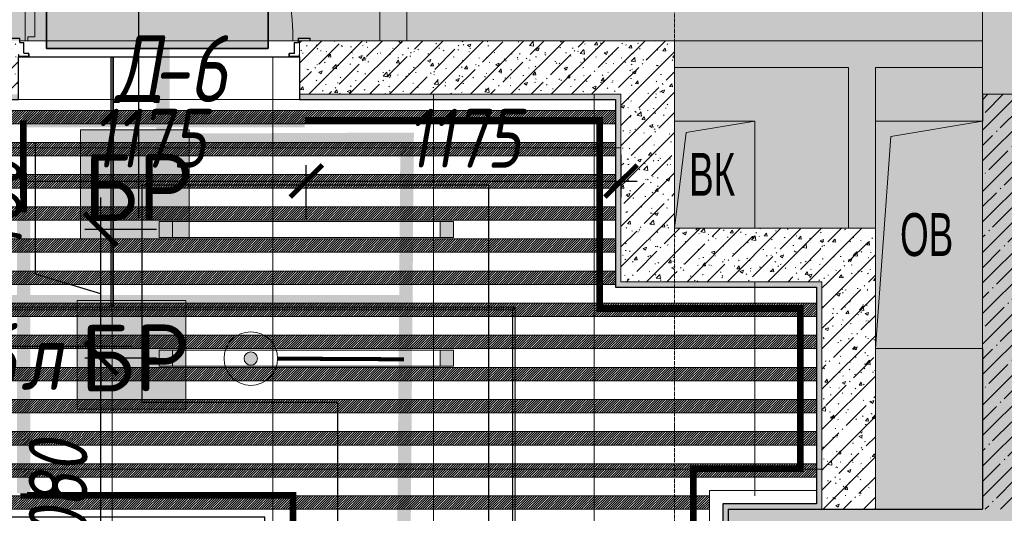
# Model space of a CAD drawing. Header units: millimetres. Extents: x -559767 to 178656, y -69521 to 138453.
# Tile 218 of 256: x -186548 to -182872, y 113206 to 115050. Entities that reach past the tile are written whole.
import ezdxf

# ---------------------------------------------------------------- set-up
doc = ezdxf.new("R2010")
doc.units = ezdxf.units.MM
for name, pattern in [('( Hidden )', [0.375, 0.25, -0.125]), ('-D1-02х01', [3, 2, -1]), ('-D1-03x03', [6, 3, -3]), ('-D1d1-15x02', [19, 15, -2, 0, -2]), ('DASHDOT', [25.4, 12.7, -6.35, 0, -6.35]), ('DOT', [6.35, 0, -6.35])]:
    doc.linetypes.add(name, pattern=pattern)
doc.layers.get('Defpoints').update_dxf_attribs({"color": 31})
for name, color, linetype, lineweight in [('_0', 7, 'Continuous', 13), ('A-DETL-GENF', 7, 'Continuous', 5), ('A-DOOR', 7, 'Continuous', 5), ('A-DOOR-IDEN', 7, 'Continuous', 9), ('A-FLOR', 7, 'Continuous', 5), ('A-GENM-HDLN', 7, '-D1-03x03', 5), ('A-WALL', 7, 'Continuous', 5), ('A-WALL-FNSH', 8, 'Continuous', 5), ('dim_light', 12, 'Continuous', 9), ('dim_razv', 93, 'DASHDOT', 9), ('I-WALL', 7, 'Continuous', 5), ('light_pot', 52, 'Continuous', 15), ('M-EQPM', 7, 'Continuous', 5), ('M-EQPM-IDEN', 7, 'Continuous', 5), ('pot', 183, 'Continuous', 15), ('pot sh', 183, 'Continuous', 15), ('S-COLS', 7, 'Continuous', 5), ('S-GRID', 7, 'Continuous', 5)]:
    doc.layers.add(name, color=color, linetype=linetype, lineweight=lineweight)
doc.layers.add('PDF10_0', color=30, linetype='Continuous', true_color=0xff7f00)
doc.layers.add('PDF10_Оборудование', color=7, linetype='Continuous', true_color=0xffffff)
doc.layers.add('PDF10_ПС', color=1, linetype='Continuous')
doc.layers.add('PDF_Text', color=7, linetype='Continuous')
doc.layers.add('pol', color=7, linetype='Continuous', lineweight=15, true_color=0x738991)
doc.layers.add('Сводный план', color=1, linetype='Continuous', lineweight=0, true_color=0xff0000)
doc.styles.add('Arial Narrow_1', font='txt', dxfattribs={"width": 0.75, "height": 200})
doc.styles.add('fl_iso paper', font='isocpeur.ttf', dxfattribs={"width": 0.8, "oblique": 10})
doc.styles.add('PDF ISOCPEUR', font='isocpeur.ttf')
doc.dimstyles.new('In tre 1_75', dxfattribs={"dimtxt": 220, "dimasz": 120, "dimexe": 60, "dimexo": 10, "dimgap": 50, "dimtad": 1, "dimdec": 0, "dimrnd": 5, "dimzin": 0, "dimdsep": 46, "dimtxsty": 'fl_iso paper', "dimblk": 'ARCHTICK', "dimcen": 0, "dimdle": 60, "dimadec": 0, "dimazin": 0, "dimtfac": 1, "dimtdec": 0, "dimtofl": 0, "dimtmove": 1, "dimatfit": 1, "dimfxl": 1, "dimtfill": 1, "dimtolj": 1, "dimtzin": 0, "dimarcsym": 1})
pattern_1 = [(225, (-281866.09, 84055.757), (4.49012806, -4.49012806), [])]
pattern_2 = [(225, (-283516.09, 84055.757), (4.49012806, -4.49012806), [])]
pattern_3 = [(225, (-283516.09, 84415.757), (4.49012806, -4.49012806), [])]
pattern_4 = [(45, (-192252.935, 92220.76), (-57.02463, 57.02463), []), (45, (-192195.91, 92220.76), (-57.02463, 57.02463), [100.806, -20.161, 3.353, -16.808])]
pattern_5 = [(45, (-192252.93, 92220.76), (-75.43415, 75.43415), [106.68, -17.78, 3.556, -17.78]), (45, (-192252.93, 92296.14), (-75.43415, 75.43415), []), (50, (-192252.93, 92220.76), (127.5292, -11.15758), [13.335, -146.685]), (355, (-192252.93, 92220.76), (-24.66966, 133.74), [10.668, -117.348]), (100.451, (-192242.31, 92219.83), (102.85973, 122.5818), [11.333, -124.663]), (46.184, (-192252.93, 92256.32), (189.75516, -29.4304), [20.002, -220.027]), (96.636, (-192237.12, 92253.86), (166.1822, 173.1996), [17, -186.995]), (351.184, (-192252.93, 92256.32), (166.1839, 173.1976), [16.002, -176.022]), (21, (-192235.15, 92247.43), (106.13027, -71.58603), [13.335, -146.685]), (326, (-192235.15, 92247.43), (43.2619, 128.93175), [10.668, -117.348]), (71.451, (-192226.31, 92241.46), (149.392, 57.34505), [11.333, -124.663]), (37.5, (-192252.935, 92220.757), (2.16223, 59.18836), [3.353, -112.573, 3.353, -115.773, -117.792]), (37.5, (-192252.935, 92220.757), (2.16223, 59.18836), [-235.052, 3.353, -114.44]), (7.5, (-192252.935, 92220.757), (46.77386, 70.12615), [3.353, -64.567, 3.353, -109.906, -44.894]), (7.5, (-192252.935, 92220.757), (46.77386, 70.12615), [-181.178, 3.353, -41.542]), (327.5, (-192292.584, 92220.757), (94.91367, -4.01009), [3.353, -41.097, 3.353, -135.331, -184.023]), (327.5, (-192292.584, 92220.757), (94.91367, -4.01009), [-183.134, 3.353, -180.67]), (317.5, (-192310.36, 92220.76), (103.69057, 17.79882), [3.353, -54.432, 3.353, -88.748, -130.683]), (317.5, (-192310.36, 92220.76), (103.69057, 17.79882), [-149.885, 3.353, -127.33])]

# ---------------------------------------------------------------- blocks, each defined once
blk = doc.blocks.new('_ArchTick')
at = {"color": 0, "linetype": 'ByBlock', "lineweight": 9, "const_width": 0.15}
blk.add_lwpolyline([(-0.5, -0.5), (0.5, 0.5)], dxfattribs=at)
blk = doc.blocks.new('*D10347')
at = {"layer": 'Defpoints', "color": 0, "transparency": 16777216}
for p in [(-186244.6, 113785.5), (-186027.9, 113785.5), (-184752.9, 112706.2)]:
    blk.add_point(p, dxfattribs=at)
at = {"layer": 'dim_light', "color": 0, "lineweight": -2, "transparency": 16777216}
for p, q in [((-186244.6, 112646.2), (-186244.6, 113845.5)), ((-186037.9, 113785.5), (-186304.6, 113785.5)), ((-184762.9, 112706.2), (-186304.6, 112706.2))]:
    blk.add_line(p, q, dxfattribs=at)
at = {"layer": 'dim_light', "color": 0, "lineweight": -2, "transparency": 16777216, "xscale": 120, "yscale": 120, "zscale": 120}
for p, rotation in [((-186244.6, 113785.5), 90), ((-186244.6, 112706.2), 270)]:
    blk.add_blockref('_ArchTick', p, dxfattribs=dict(at, rotation=rotation))
at = {"layer": 'dim_light', "color": 0, "transparency": 16777216, "insert": (-186404.6, 113245.8), "char_height": 220, "attachment_point": 5, "rotation": 90, "style": 'fl_iso paper', "bg_fill": 3, "box_fill_scale": 1.1, "bg_fill_color": 256, "bg_fill_true_color": 13158600, "bg_fill_transparency": 0}
blk.add_mtext('\\A1;1080', dxfattribs=at)
blk = doc.blocks.new('*D10348')
at = {"layer": 'Defpoints', "color": 0, "transparency": 16777216}
for p in [(-186652.9, 114770.8), (-185477.9, 114446.7), (-185477.9, 114295.5)]:
    blk.add_point(p, dxfattribs=at)
at = {"layer": 'dim_light', "color": 0, "lineweight": -2, "transparency": 16777216}
for p, q in [((-186652.9, 114760.8), (-186652.9, 114386.7)), ((-185477.9, 114305.5), (-185477.9, 114506.7)), ((-186712.9, 114446.7), (-185417.9, 114446.7))]:
    blk.add_line(p, q, dxfattribs=at)
at = {"layer": 'dim_light', "color": 0, "lineweight": -2, "transparency": 16777216, "xscale": 120, "yscale": 120, "zscale": 120, "rotation": 180}
blk.add_blockref('_ArchTick', (-186652.9, 114446.7), dxfattribs=at)
at = {"layer": 'dim_light', "color": 0, "lineweight": -2, "transparency": 16777216, "xscale": 120, "yscale": 120, "zscale": 120}
blk.add_blockref('_ArchTick', (-185477.9, 114446.7), dxfattribs=at)
at = {"layer": 'dim_light', "color": 0, "transparency": 16777216, "insert": (-186065.4, 114606.7), "char_height": 220, "attachment_point": 5, "style": 'fl_iso paper', "bg_fill": 3, "box_fill_scale": 1.1, "bg_fill_color": 256, "bg_fill_true_color": 13158600, "bg_fill_transparency": 0}
blk.add_mtext('\\A1;1175', dxfattribs=at)
blk = doc.blocks.new('*D10349')
at = {"layer": 'Defpoints', "color": 0, "transparency": 16777216}
for p in [(-184302.9, 114554.4), (-184302.9, 114446.7), (-185477.9, 114295.5)]:
    blk.add_point(p, dxfattribs=at)
at = {"layer": 'dim_light', "color": 0, "lineweight": -2, "transparency": 16777216}
for p, q in [((-184302.9, 114544.4), (-184302.9, 114386.7)), ((-185477.9, 114305.5), (-185477.9, 114506.7)), ((-185537.9, 114446.7), (-184242.9, 114446.7))]:
    blk.add_line(p, q, dxfattribs=at)
at = {"layer": 'dim_light', "color": 0, "lineweight": -2, "transparency": 16777216, "xscale": 120, "yscale": 120, "zscale": 120, "rotation": 180}
blk.add_blockref('_ArchTick', (-185477.9, 114446.7), dxfattribs=at)
at = {"layer": 'dim_light', "color": 0, "lineweight": -2, "transparency": 16777216, "xscale": 120, "yscale": 120, "zscale": 120}
blk.add_blockref('_ArchTick', (-184302.9, 114446.7), dxfattribs=at)
at = {"layer": 'dim_light', "color": 0, "transparency": 16777216, "insert": (-184890.4, 114606.7), "char_height": 220, "attachment_point": 5, "style": 'fl_iso paper', "bg_fill": 3, "box_fill_scale": 1.1, "bg_fill_color": 256, "bg_fill_true_color": 13158600, "bg_fill_transparency": 0}
blk.add_mtext('\\A1;1175', dxfattribs=at)
blk = doc.blocks.new('*U3554')
at = {"layer": 'light_pot', "linetype": 'ByBlock', "lineweight": 0}
h = blk.add_hatch(color=252, dxfattribs=at)
h.dxf.hatch_style = 1
h.paths.add_polyline_path([(-500, 30), (-550, 30), (-550, -30), (-500, -30)])
h = blk.add_hatch(color=252, dxfattribs=at)
h.dxf.hatch_style = 1
h.paths.add_polyline_path([(500, 30), (550, 30), (550, -30), (500, -30)])
for points in [[(-500, 30), (-550, 30), (-550, -30), (-500, -30)], [(500, -30), (-500, -30), (-500, 30), (500, 30)], [(500, 30), (550, 30), (550, -30), (500, -30)]]:
    blk.add_lwpolyline(points, close=True, dxfattribs=at)
blk = doc.blocks.new('*U3555')
at = {"layer": 'light_pot', "color": 0, "linetype": 'ByBlock', "lineweight": -2, "transparency": 16777216}
for p in [(0, 480), (0, 0)]:
    blk.add_blockref('*U3554', p, dxfattribs=at)
blk = doc.blocks.new('*D10380')
at = {"layer": 'Defpoints', "color": 0, "transparency": 16777216}
for p in [(-186244.6, 114265.5), (-186027.9, 114265.5), (-186027.9, 113785.5)]:
    blk.add_point(p, dxfattribs=at)
at = {"layer": 'dim_light', "color": 0, "lineweight": -2, "transparency": 16777216}
for p, q in [((-186489.6, 114099), (-186489.6, 114589.7)), ((-186244.6, 114265.5), (-186244.6, 114385.5)), ((-186037.9, 114265.5), (-186304.6, 114265.5)), ((-186244.6, 113785.5), (-186244.6, 114265.5)), ((-186244.6, 114025.5), (-186489.6, 114099)), ((-186037.9, 113785.5), (-186304.6, 113785.5)), ((-186244.6, 113785.5), (-186244.6, 113665.5))]:
    blk.add_line(p, q, dxfattribs=at)
at = {"layer": 'dim_light', "color": 0, "lineweight": -2, "transparency": 16777216, "xscale": 120, "yscale": 120, "zscale": 120}
for p, rotation in [((-186244.6, 114265.5), 270), ((-186244.6, 113785.5), 90)]:
    blk.add_blockref('_ArchTick', p, dxfattribs=dict(at, rotation=rotation))
at = {"layer": 'dim_light', "color": 0, "transparency": 16777216, "insert": (-186649.6, 114344.3), "char_height": 220, "attachment_point": 5, "rotation": 90, "style": 'fl_iso paper', "bg_fill": 3, "box_fill_scale": 1.1, "bg_fill_color": 256, "bg_fill_true_color": 13158600, "bg_fill_transparency": 0}
blk.add_mtext('\\A1;480', dxfattribs=at)
blk = doc.blocks.new('*U11944')
at = {"layer": 'pol', "true_color": 0x007dfa, "transparency": 33554687}
h = blk.add_hatch(color=150, dxfattribs=at)
h.dxf.hatch_style = 1
h.paths.add_polyline_path([(1795, 0), (0, 0), (0, -10), (1795, -10)])
at = {"layer": 'pol', "color": 162, "true_color": 0x2c3cc9}
blk.add_lwpolyline([(1795, 0), (0, 0), (0, -10), (1795, -10)], close=True, dxfattribs=at)
blk = doc.blocks.new('*U12159')
at = {"layer": 'pol', "true_color": 0x007dfa, "transparency": 33554687}
h = blk.add_hatch(color=150, dxfattribs=at)
h.dxf.hatch_style = 1
h.paths.add_polyline_path([(2095.1, 0), (0, 0), (0, -10), (2095.1, -10)])
at = {"layer": 'pol', "color": 162, "true_color": 0x2c3cc9}
blk.add_lwpolyline([(2095.1, 0), (0, 0), (0, -10), (2095.1, -10)], close=True, dxfattribs=at)
blk = doc.blocks.new('*U11947')
at = {"layer": 'pol', "true_color": 0x007dfa, "transparency": 33554687}
h = blk.add_hatch(color=150, dxfattribs=at)
h.dxf.hatch_style = 1
h.paths.add_polyline_path([(935, 0), (0, 0), (0, -10), (935, -10)])
at = {"layer": 'pol', "color": 162, "true_color": 0x2c3cc9}
blk.add_lwpolyline([(935, 0), (0, 0), (0, -10), (935, -10)], close=True, dxfattribs=at)
blk = doc.blocks.new('jgf456fff')
at = {"layer": 'PDF10_0', "lineweight": 25}
for points in [[(6199.7, 22038.8), (6199.7, 24185.1), (6824.2, 24185.1), (6824.2, 25402.2)], [(6174.3, 21558.3), (4142.3, 21558.3), (4142.3, 23495.5)], [(17907.1, 12359.3), (17907.1, 19556), (14393.4, 19556), (14393.4, 17352.5), (13775.3, 17352.5), (13775.3, 17521.8), (14188.1, 17521.8), (14188.1, 19556), (6942.7, 19556), (6942.7, 21348.8), (6212.4, 21348.8), (6212.4, 22161.6), (7505.7, 22161.6), (7505.7, 20305.3), (10242.6, 20305.3), (10242.6, 20995.3), (10877.6, 20995.3), (10877.6, 20305.3), (25076.3, 20305.3), (25076.3, 20953), (25408.6, 20953), (25408.6, 20305.3), (29059.8, 20305.3)]]:
    blk.add_lwpolyline(points, dxfattribs=at)
at = {"layer": 'PDF10_Оборудование', "color": 7, "lineweight": 35}
blk.add_lwpolyline([(6682.3, 23076), (5854.7, 23076), (5854.7, 22671.7), (6682.3, 22671.7)], close=True, dxfattribs=at)
at = {"layer": 'PDF10_Оборудование', "transparency": 33554559}
for points in [[(6682.3, 23076), (5854.7, 23076), (6682.3, 22671.7)], [(5854.7, 23076), (6682.3, 22671.7), (5854.7, 22671.7)]]:
    blk.add_solid(points, dxfattribs=at)
at = {"layer": 'PDF10_ПС', "lineweight": 9}
for points in [[(5981.7, 21960.5), (5981.7, 22163.7), (5981.7, 22366.9), (6184.9, 22366.9), (6388.1, 22366.9), (6388.1, 22163.7), (6388.1, 21960.5), (6184.9, 21960.5)], [(5969, 21323.4), (5969, 21526.6), (5969, 21729.8), (6172.2, 21729.8), (6375.4, 21729.8), (6375.4, 21526.6), (6375.4, 21323.4), (6172.2, 21323.4)]]:
    blk.add_lwpolyline(points, close=True, dxfattribs=at)
at = {"layer": 'PDF10_ПС', "color": 7, "true_color": 0xffffff, "transparency": 33554559}
for points in [[(6388.1, 22366.9), (5981.7, 22366.9), (6388.1, 22163.7)], [(5981.7, 22366.9), (6388.1, 22163.7), (5981.7, 22163.7)], [(6388.1, 22163.7), (5981.7, 22163.7), (6388.1, 21960.5)], [(5981.7, 22163.7), (6388.1, 21960.5), (5981.7, 21960.5)], [(6375.4, 21729.8), (5969, 21729.8), (6375.4, 21526.6)], [(5969, 21729.8), (6375.4, 21526.6), (5969, 21526.6)], [(6375.4, 21526.6), (5969, 21526.6), (6375.4, 21323.4)], [(5969, 21526.6), (6375.4, 21323.4), (5969, 21323.4)]]:
    blk.add_solid(points, dxfattribs=at)
at = {"layer": 'PDF_Text', "color": 1, "char_height": 249.99, "attachment_point": 7, "style": 'PDF ISOCPEUR'}
for insert in [(5992.3, 22027.2), (5979.6, 21390.1)]:
    blk.add_mtext('БР', dxfattribs=dict(at, insert=insert))
blk = doc.blocks.new('jjgyff55')
at = {"layer": 'Сводный план', "lineweight": 13, "true_color": 0x00c200}
h = blk.add_hatch(color=92, dxfattribs=at)
h.dxf.hatch_style = 1
edge = h.paths.add_edge_path()
edge.add_arc((592.7, 19163.7), 25, 0, 360)
at = {"layer": 'Сводный план', "color": 96, "true_color": 0x008000}
for points, const_width in [([(264.9, 19980.8), (264.3, 20674)], 50), ([(25024, 19861.4), (23724.1, 19872.2), (23724.4, 17338.4), (1155.3, 17338.4), (1176.4, 19982.9), (207.8, 19978.6)], 50), ([(1165, 19375.8), (-1836.4, 19375.8)], 50), ([(1165, 19161), (692.7, 19163.7)], 15)]:
    blk.add_lwpolyline(points, dxfattribs=dict(at, const_width=const_width))
at = {"layer": 'Сводный план', "color": 92, "lineweight": 13, "true_color": 0x00c200}
for radius in [100, 25]:
    blk.add_circle((592.7, 19163.7), radius, dxfattribs=at)
blk = doc.blocks.new('A_DOR_Door - INT_2_Single_50_1050Wx2200H_Вход в квартиру-6335287-50_AS_M_L13')
at = {"layer": 'A-DOOR'}
for p, q in [((-500, 100), (-500, 1100)), ((-500, 1100), (-490, 1100)), ((-500, 1010), (-500, 1100)), ((-490, 1100), (-490, 1085)), ((-490, 1085), (-464, 1085)), ((-464, 1085), (-464, 1010)), ((-500, 190), (-500, 1010)), ((-464, 1010), (-464, 190)), ((-500, 100), (-500, 190)), ((-464, 190), (-464, 115)), ((-490, 115), (-490, 100)), ((-464, 115), (-490, 115)), ((-565, 107), (-565, 100)), ((-565, 100), (-563, 100)), ((-563, 100), (-563, 107)), ((-522.2, 110), (-562, 110)), ((-562, 108), (-522.2, 108)), ((-521.2, 107), (-521.2, 95)), ((-519.2, 95), (-519.2, 107)), ((-507.2, 94), (-518.2, 94)), ((-518.2, 92), (-507.2, 92)), ((-506.2, 91), (-506.2, 55)), ((-504.2, 55), (-504.2, 91)), ((-490, 100), (-500, 100)), ((504.2, 91), (504.2, 55)), ((506.2, 55), (506.2, 91)), ((518.2, 94), (507.2, 94)), ((507.2, 92), (518.2, 92)), ((519.2, 107), (519.2, 95)), ((521.2, 95), (521.2, 107)), ((562, 110), (522.2, 110)), ((522.2, 108), (562, 108)), ((563, 107), (563, 100)), ((563, 100), (565, 100)), ((565, 100), (565, 107)), ((-523, 49), (-525, 49)), ((-525, 49), (-525, 43)), ((-523, 43), (-523, 49)), ((-488, 42), (-522, 42)), ((-522, 40), (-488, 40)), ((-488, 54), (-503.2, 54)), ((-503.2, 52), (-488, 52)), ((-487, 51), (-487, 43)), ((-485, 43), (-485, 51)), ((485, 51), (485, 43)), ((487, 43), (487, 51)), ((503.2, 54), (488, 54)), ((488, 52), (503.2, 52)), ((522, 42), (488, 42)), ((488, 40), (522, 40)), ((525, 49), (523, 49)), ((523, 49), (523, 43)), ((525, 43), (525, 49))]:
    blk.add_line(p, q, dxfattribs=at)
at = {"layer": 'A-DOOR', "linetype": '-D1-02х01'}
blk.add_arc((-500, 100), 1000, 360, 90, dxfattribs=at)
at = {"layer": 'A-DOOR'}
for centre, radius, start, end in [((-562, 107), 3, 90, 180), ((-562, 107), 3, 90, 180), ((-562, 107), 1, 90, 180), ((-562, 107), 1, 90, 180), ((-522.2, 107), 3, 0, 90), ((-522.2, 107), 3, 0, 90), ((-522.2, 107), 1, 0, 90), ((-522.2, 107), 1, 0, 90), ((-518.2, 95), 3, 180, 270), ((-518.2, 95), 3, 180, 270), ((-518.2, 95), 1, 180, 270), ((-518.2, 95), 1, 180, 270), ((-507.2, 91), 3, 0, 90), ((-507.2, 91), 3, 0, 90), ((-507.2, 91), 1, 360, 90), ((-507.2, 91), 1, 0, 90), ((507.2, 91), 3, 90, 180), ((507.2, 91), 3, 90, 180), ((507.2, 91), 1, 90, 180), ((507.2, 91), 1, 90, 180), ((518.2, 95), 1, 270, 0), ((518.2, 95), 3, 270, 360), ((518.2, 95), 3, 270, 360), ((518.2, 95), 1, 270, 0), ((522.2, 107), 3, 90, 180), ((522.2, 107), 3, 90, 180), ((522.2, 107), 1, 90, 180), ((522.2, 107), 1, 90, 180), ((562, 107), 3, 360, 90), ((562, 107), 3, 360, 90), ((562, 107), 1, 0, 90), ((562, 107), 1, 0, 90), ((-522, 43), 3, 180, 270), ((-522, 43), 3, 180, 270), ((-522, 43), 1, 180, 270), ((-522, 43), 1, 180, 270), ((-503.2, 55), 3, 180, 270), ((-503.2, 55), 3, 180, 270), ((-503.2, 55), 1, 180, 270), ((-503.2, 55), 1, 180, 270), ((-488, 51), 3, 360, 90), ((-488, 51), 3, 0, 90), ((-488, 51), 1, 0, 90), ((-488, 51), 1, 0, 90), ((-488, 43), 1, 270, 0), ((-488, 43), 3, 270, 360), ((-488, 43), 3, 270, 0), ((-488, 43), 1, 270, 360), ((488, 51), 3, 90, 180), ((488, 51), 3, 90, 180), ((488, 43), 3, 180, 270), ((488, 43), 3, 180, 270), ((488, 51), 1, 90, 180), ((488, 51), 1, 90, 180), ((488, 43), 1, 180, 270), ((488, 43), 1, 180, 270), ((503.2, 55), 1, 270, 0), ((503.2, 55), 3, 270, 0), ((503.2, 55), 3, 270, 0), ((503.2, 55), 1, 270, 360), ((522, 43), 3, 270, 360), ((522, 43), 1, 270, 0), ((522, 43), 1, 270, 360), ((522, 43), 3, 270, 0)]:
    blk.add_arc(centre, radius, start, end, dxfattribs=at)
blk = doc.blocks.new('A_MEQ_OpeningShaft-Rectangular - ВК-3647608-50_AS_M_L13')
at = {"layer": 'A-DETL-GENF'}
for p, q in [((300, 0), (0, 0)), ((0, 0), (0, -400)), ((42.9, -42.9), (300, 0)), ((300, 0), (300, -400)), ((0, -400), (42.9, -42.9)), ((0, -400), (300, -400))]:
    blk.add_line(p, q, dxfattribs=at)
at = {"layer": 'A-GENM-HDLN'}
for p, q in [((300, 0), (0, 0)), ((0, 0), (0, -400)), ((300, -400), (300, 0)), ((0, -400), (300, -400))]:
    blk.add_line(p, q, dxfattribs=at)
blk = doc.blocks.new('A_MEQ_OpeningShaft-Rectangular - ОВ-4754256-50_AS_M_L13')
at = {"layer": 'A-DETL-GENF'}
for p, q in [((400, 0), (0, 0)), ((0, 0), (0, -850)), ((57.1, -57.1), (400, 0)), ((400, 0), (400, -850)), ((0, -850), (57.1, -57.1)), ((0, -850), (400, -850))]:
    blk.add_line(p, q, dxfattribs=at)
at = {"layer": 'A-GENM-HDLN'}
for p, q in [((400, 0), (0, 0)), ((0, 0), (0, -850)), ((400, -850), (400, 0)), ((0, -850), (400, -850))]:
    blk.add_line(p, q, dxfattribs=at)

msp = doc.modelspace()

# ---------------------------------------------------------------- hatches: boundary and pattern name
at = {"layer": '_0', "transparency": 33554534}
h = msp.add_hatch(color=252, dxfattribs=at)
h.dxf.hatch_style = 1
h.paths.add_polyline_path([(-186504.2, 98970.8), (-186502.9, 101270.8), (-186002.9, 101270.8), (-186002.9, 102220.8), (-183952.9, 102220.8), (-183952.9, 106270.8), (-179002.9, 106270.8), (-179002.9, 104770.8), (-177452.9, 104770.8), (-177452.9, 111170.8), (-185852.9, 111170.8), (-185852.9, 112970.8), (-186852.9, 112970.8), (-186852.9, 114970.8), (-184102.9, 114970.8), (-184102.9, 114270.8), (-183352.9, 114270.8), (-183352.9, 113220.8), (-163952.9, 113220.8), (-163952.9, 114970.8), (-160672.9, 114970.8), (-160672.9, 112970.8), (-161752.9, 112970.8), (-161752.9, 111170.8), (-169752.9, 111170.8), (-169752.9, 102220.8), (-161802.9, 102220.8), (-161802.9, 101820.8), (-161302.9, 101820.8), (-161302.9, 98970.8), (-163402.9, 98970.8), (-163402.9, 100170.8), (-183902.9, 100170.8), (-183902.9, 98970.8)], flags=16)
h.paths.add_polyline_path([(-192753.7, 121671.6), (-154802.1, 121671.6), (-154802.1, 91720), (-192753.7, 91720)])
at = {"layer": 'A-WALL'}
h = msp.add_hatch(dxfattribs=at)
h.set_pattern_fill('FP_1', color=256, style=0, pattern_type=2)
h.set_pattern_definition(pattern_4)
h.paths.add_polyline_path([(-176152.9, 112970.8), (-176152.9, 113220.8), (-177202.9, 113220.8), (-177202.9, 112970.8), (-176452.9, 112970.8)])
h.paths.add_polyline_path([(-179038.5, 112970.8), (-178252.9, 112970.8), (-178252.9, 113220.8), (-180902.9, 113220.8), (-180902.9, 112970.8), (-179383.5, 112970.8)])
h.paths.add_polyline_path([(-183523.8, 112970.8), (-182602.9, 112970.8), (-182602.9, 113220.8), (-183902.9, 113220.8), (-183902.9, 112970.8)])
at = {"layer": 'I-WALL'}
h = msp.add_hatch(dxfattribs=at)
h.set_pattern_fill('FP_43', color=256, style=0, pattern_type=2)
h.set_pattern_definition(pattern_5)
h.paths.add_polyline_path([(-182752.9, 114770.8), (-182752.9, 121370.8), (-182952.9, 121370.8), (-182952.9, 114770.8)])
h = msp.add_hatch(dxfattribs=at)
h.set_pattern_fill('FP_43', color=256, style=0, pattern_type=2)
h.set_pattern_definition(pattern_5)
h.paths.add_polyline_path([(-184322.9, 114770.8), (-184302.9, 114770.8), (-184302.9, 114970.8), (-185502.9, 114970.8), (-185502.9, 114770.8), (-184903.9, 114770.8)])
h.paths.add_polyline_path([(-186552.9, 114770.8), (-186552.9, 114970.8), (-186852.9, 114970.8), (-186852.9, 114770.8), (-186652.9, 114770.8)])
h = msp.add_hatch(dxfattribs=at)
h.set_pattern_fill('FP_43', color=256, style=0, pattern_type=2)
h.set_pattern_definition(pattern_5)
h.paths.add_polyline_path([(-184302.9, 114070.8), (-184102.9, 114070.8), (-184102.9, 114970.8), (-184302.9, 114970.8), (-184302.9, 114270.8)])
at = {"layer": 'I-WALL', "true_color": 0xf5f5f0}
for points in [[(-182952.9, 114870.8), (-182952.9, 114970.8), (-184102.9, 114970.8), (-184102.9, 114870.8), (-183178.8, 114870.8)], [(-183352.9, 114270.8), (-183352.9, 114870.8), (-183452.9, 114870.8), (-183452.9, 114270.8)]]:
    msp.add_hatch(color=7, dxfattribs=at).paths.add_polyline_path(points)
at = {"layer": 'I-WALL', "true_color": 0xf5f3ef}
h = msp.add_hatch(color=7, dxfattribs=at)
h.paths.add_polyline_path([(-185152.9, 114750.8), (-185152.9, 114770.8), (-185502.9, 114770.8), (-185502.9, 114750.8)])
h.paths.add_polyline_path([(-186632.9, 114750.8), (-186552.9, 114750.8), (-186552.9, 114770.8), (-186652.9, 114770.8), (-186652.9, 114750.8)])
for points in [[(-184322.9, 114750.8), (-184322.9, 114770.8), (-185152.9, 114770.8), (-185152.9, 114750.8), (-184903.9, 114750.8)], [(-184302.9, 114070.8), (-184302.9, 114770.8), (-184322.9, 114770.8), (-184322.9, 114070.8)], [(-183572.9, 114050.8), (-183572.9, 114070.8), (-184322.9, 114070.8), (-184322.9, 114050.8)], [(-183552.9, 113220.8), (-183552.9, 114070.8), (-183572.9, 114070.8), (-183572.9, 113220.8)], [(-183902.9, 113220.8), (-183572.9, 113220.8), (-183572.9, 113240.8), (-183922.9, 113240.8), (-183922.9, 113220.8)], [(-183902.9, 112970.8), (-183902.9, 113220.8), (-183922.9, 113220.8), (-183922.9, 112970.8)]]:
    msp.add_hatch(color=7, dxfattribs=at).paths.add_polyline_path(points)
at = {"layer": 'I-WALL'}
h = msp.add_hatch(dxfattribs=at)
h.set_pattern_fill('FP_43', color=256, style=0, pattern_type=2)
h.set_pattern_definition(pattern_5)
h.paths.add_polyline_path([(-183572.9, 114070.8), (-183352.9, 114070.8), (-183352.9, 114270.8), (-184102.9, 114270.8), (-184102.9, 114070.8), (-183802.9, 114070.8)])
h = msp.add_hatch(dxfattribs=at)
h.set_pattern_fill('FP_43', color=256, style=0, pattern_type=2)
h.set_pattern_definition(pattern_5)
h.paths.add_polyline_path([(-183523.8, 113220.8), (-183352.9, 113220.8), (-183352.9, 114070.8), (-183552.9, 114070.8), (-183552.9, 113220.8)])
at = {"layer": 'S-COLS'}
h = msp.add_hatch(dxfattribs=at)
h.set_pattern_fill('FP_1', color=256, style=0, pattern_type=2)
h.set_pattern_definition(pattern_4)
h.paths.add_polyline_path([(-182952.9, 113220.8), (-182652.9, 113220.8), (-182652.9, 114770.8), (-182952.9, 114770.8), (-182952.9, 113820.8)])

# ---------------------------------------------------------------- linework, layer by layer
at = {"layer": 'A-FLOR'}
for p, q in [((-186547.1, 114970.8), (-186527.9, 114970.8)), ((-186517.9, 114970.8), (-185508.7, 114970.8)), ((-185506.7, 114970.8), (-185502.9, 114970.8))]:
    msp.add_line(p, q, dxfattribs=at)
at = {"layer": 'A-WALL', "lineweight": 9}
for p, q in [((-182952.9, 116505.8), (-182952.9, 114970.8)), ((-182952.9, 114970.8), (-185502.9, 114970.8)), ((-185502.9, 114970.8), (-185502.9, 114770.8)), ((-184102.9, 114670.8), (-184102.9, 114870.8)), ((-184102.9, 114870.8), (-183452.9, 114870.8)), ((-183452.9, 114870.8), (-183452.9, 114270.8)), ((-183352.9, 114870.8), (-182952.9, 114870.8)), ((-183352.9, 114670.8), (-183352.9, 114870.8)), ((-182952.9, 114870.8), (-182952.9, 114770.8)), ((-184302.9, 114770.8), (-185502.9, 114770.8)), ((-184302.9, 114770.8), (-184302.9, 114070.8)), ((-183452.9, 114270.8), (-183802.9, 114270.8)), ((-184302.9, 114070.8), (-183552.9, 114070.8)), ((-183552.9, 114070.8), (-183552.9, 113220.8)), ((-183352.9, 113220.8), (-183352.9, 113820.8))]:
    msp.add_line(p, q, dxfattribs=at)
at = {"layer": 'A-WALL'}
for p, q in [((-184102.9, 114970.8), (-184102.9, 114870.8)), ((-182952.9, 114870.8), (-182952.9, 114970.8)), ((-182952.9, 114770.8), (-182752.9, 114770.8)), ((-183452.9, 114270.8), (-183352.9, 114270.8))]:
    msp.add_line(p, q, dxfattribs=at)
at = {"layer": 'A-WALL', "lineweight": 25}
for q in [(-183902.9, 112970.8), (-182952.9, 113220.8)]:
    msp.add_line((-183902.9, 113220.8), q, dxfattribs=at)
at = {"layer": 'A-WALL-FNSH'}
for p, q in [((-185502.9, 114770.8), (-185502.9, 114750.8)), ((-185502.9, 114750.8), (-184322.9, 114750.8)), ((-184322.9, 114750.8), (-184322.9, 114050.8)), ((-184322.9, 114050.8), (-183572.9, 114050.8)), ((-183572.9, 114050.8), (-183572.9, 113240.8)), ((-183572.9, 113240.8), (-183922.9, 113240.8)), ((-183922.9, 113240.8), (-183922.9, 112950.8))]:
    msp.add_line(p, q, dxfattribs=at)
at = {"layer": 'I-WALL'}
for p, q in [((-185202.9, 114970.8), (-185202.9, 115610.8)), ((-185102.9, 115610.8), (-185102.9, 114970.8))]:
    msp.add_line(p, q, dxfattribs=at)
at = {"layer": 'pol'}
for points in [[(-183802.9, 114070.8), (-183802.9, 113370.8), (-183552.9, 113370.8)], [(-183802.9, 113270.8), (-183802.9, 113370.8), (-184402.9, 113370.8), (-184402.9, 112170.8), (-183802.9, 112170.8), (-183802.9, 112970.8)], [(-183552.9, 113370.8), (-183802.9, 113370.8), (-183802.9, 113270.8)]]:
    msp.add_lwpolyline(points, dxfattribs=at)
at = {"layer": 'S-COLS'}
msp.add_line((-182752.9, 114770.8), (-182952.9, 114770.8), dxfattribs=at)
at = {"layer": 'S-COLS', "lineweight": 25}
for p, q in [((-182952.9, 114770.8), (-182952.9, 114670.8)), ((-182952.9, 113820.8), (-182952.9, 113220.8))]:
    msp.add_line(p, q, dxfattribs=at)
at = {"layer": 'S-GRID', "linetype": '-D1d1-15x02'}
msp.add_line((-184102.9, 89521.5), (-184102.9, 122902.2), dxfattribs=at)

# ---------------------------------------------------------------- block references
at = {"layer": 'A-DOOR', "color": 8, "true_color": 0x7f7f7f}
msp.add_blockref('A_DOR_Door - INT_2_Single_50_1050Wx2200H_Вход в квартиру-6335287-50_AS_M_L13', (-186027.9, 114870.8), dxfattribs=at)
at = {"layer": 'M-EQPM'}
for name, p in [('A_MEQ_OpeningShaft-Rectangular - ВК-3647608-50_AS_M_L13', (-184102.9, 114670.8)), ('A_MEQ_OpeningShaft-Rectangular - ОВ-4754256-50_AS_M_L13', (-183352.9, 114670.8))]:
    msp.add_blockref(name, p, dxfattribs=at)
at = {"layer": 'pol', "rotation": 90}
msp.add_blockref('*U11944', (-184707.9, 112175.8), dxfattribs=at)

# ---------------------------------------------------------------- texts
at = {"layer": 'A-DOOR-IDEN', "lineweight": 5, "char_height": 250, "attachment_point": 1, "style": 'fl_iso paper'}
for s, insert, width in [('Д', (-186196.4, 114991.8), 174.367), ('-6', (-186052.5, 114991.8), 228.481), ('-6', (-186839.4, 113916.8), 228.481), ('л', (-186543.9, 113916.8), 150.316)]:
    msp.add_mtext(s, dxfattribs=dict(at, insert=insert, width=width))
at = {"layer": 'M-EQPM-IDEN', "char_height": 160, "attachment_point": 1, "style": 'Arial Narrow_1'}
for s, insert, width in [('ВК', (-184048.5, 114551.9), 216.456), ('ОВ', (-183260.9, 114326.9), 246.519)]:
    msp.add_mtext(s, dxfattribs=dict(at, insert=insert, width=width))

# ---------------------------------------------------------------- next in the draw order: dimensions: what is measured, and where the dimension line sits
at = {"layer": 'dim_light'}
dim = msp.add_linear_dim(base=(-185477.9, 114446.7), p1=(-186652.9, 114770.8), p2=(-185477.9, 114295.5), dimstyle='In tre 1_75', dxfattribs=at)
dim.commit()
dim.dimension.update_dxf_attribs({"geometry": '*D10348', "text_midpoint": (-186065.4, 114606.7)})
dim = msp.add_linear_dim(base=(-186244.6, 113785.5), p1=(-184752.9, 112706.2), p2=(-186027.9, 113785.5), angle=90, dimstyle='In tre 1_75', dxfattribs=at)
dim.commit()
dim.dimension.update_dxf_attribs({"geometry": '*D10347', "text_midpoint": (-186404.6, 113245.8)})

# ---------------------------------------------------------------- next in the draw order: hatches: boundary and pattern name
at = {"layer": 'pot sh', "linetype": 'ByBlock', "lineweight": 0, "true_color": 0x91caaf}
h = msp.add_hatch(dxfattribs=at)
h.set_pattern_fill('ANSI31', color=253, scale=2, angle=180)
h.set_pattern_definition([(225, (-281866.09, 84295.757), (4.49012806, -4.49012806), [])])
h.paths.add_polyline_path([(-183572.9, 113630.8), (-186632.9, 113630.8), (-186632.9, 113580.8), (-183572.9, 113580.8)])
h = msp.add_hatch(dxfattribs=at)
h.set_pattern_fill('ANSI31', color=253, scale=2, angle=180)
h.set_pattern_definition([(225, (-281866.09, 84175.757), (4.49012806, -4.49012806), [])])
h.paths.add_polyline_path([(-183572.9, 113510.8), (-186632.9, 113510.8), (-186632.9, 113460.8), (-183572.9, 113460.8)])
h = msp.add_hatch(dxfattribs=at)
h.set_pattern_fill('ANSI31', color=253, scale=2, angle=180)
h.set_pattern_definition(pattern_1)
h.paths.add_polyline_path([(-183572.9, 113390.8), (-186632.9, 113390.8), (-186632.9, 113340.8), (-183572.9, 113340.8)])
h = msp.add_hatch(dxfattribs=at)
h.set_pattern_fill('ANSI31', color=253, scale=2, angle=180)
h.set_pattern_definition(pattern_1)
h.paths.add_polyline_path([(-183972.9, 113270.8), (-186632.9, 113270.8), (-186632.9, 113220.8), (-183972.9, 113220.8)])

# ---------------------------------------------------------------- next in the draw order: linework, layer by layer
at = {"layer": 'dim_razv', "color": 1, "linetype": '( Hidden )', "ltscale": 10, "true_color": 0xff0a0a, "const_width": 25}
msp.add_lwpolyline([(-185331.7, 111473), (-185527.2, 111473), (-185527.2, 113273), (-186533.8, 113273), (-186533.8, 113280.3), (-186533.8, 113280.3)], dxfattribs=at)
at = {"layer": 'pol'}
for points in [[(-186202.9, 113170.8), (-186202.9, 113370.8), (-186792.9, 113370.8)], [(-185652.9, 112170.8), (-185602.9, 112170.8), (-185602.9, 113370.8), (-186202.9, 113370.8), (-186202.9, 113170.8)]]:
    msp.add_lwpolyline(points, dxfattribs=at)
for points in [[(-185002.9, 112170.8), (-185002.9, 113370.8), (-185602.9, 113370.8), (-185602.9, 112170.8)], [(-184402.9, 112170.8), (-184402.9, 113370.8), (-185002.9, 113370.8), (-185002.9, 112170.8)]]:
    msp.add_lwpolyline(points, close=True, dxfattribs=at)
at = {"layer": 'pot sh'}
for points in [[(-183572.9, 113630.8), (-186632.9, 113630.8), (-186632.9, 113580.8), (-183572.9, 113580.8)], [(-183572.9, 113510.8), (-186632.9, 113510.8), (-186632.9, 113460.8), (-183572.9, 113460.8)], [(-183572.9, 113390.8), (-186632.9, 113390.8), (-186632.9, 113340.8), (-183572.9, 113340.8)], [(-183972.9, 113270.8), (-186632.9, 113270.8), (-186632.9, 113220.8), (-183972.9, 113220.8)]]:
    msp.add_lwpolyline(points, close=True, dxfattribs=at)

# ---------------------------------------------------------------- next in the draw order: dimensions: what is measured, and where the dimension line sits
at = {"layer": 'dim_light'}
dim = msp.add_linear_dim(base=(-184302.9, 114446.7), p1=(-185477.9, 114295.5), p2=(-184302.9, 114554.4), dimstyle='In tre 1_75', dxfattribs=at)
dim.commit()
dim.dimension.update_dxf_attribs({"geometry": '*D10349', "text_midpoint": (-184890.4, 114606.7)})

# ---------------------------------------------------------------- next in the draw order: hatches: boundary and pattern name
at = {"layer": 'pot sh', "linetype": 'ByBlock', "lineweight": 0, "true_color": 0x91caaf}
h = msp.add_hatch(dxfattribs=at)
h.set_pattern_fill('ANSI31', color=253, scale=2, angle=180)
h.set_pattern_definition(pattern_3)
h.paths.add_polyline_path([(-184322.9, 114710.8), (-186632.9, 114710.8), (-186632.9, 114660.8), (-184322.9, 114660.8)])

# ---------------------------------------------------------------- next in the draw order: linework, layer by layer
at = {"layer": 'dim_razv', "color": 1, "linetype": '( Hidden )', "ltscale": 10, "true_color": 0xff0a0a, "const_width": 25}
msp.add_lwpolyline([(-185482.9, 114673), (-184382.9, 114673), (-184382.9, 113970.8), (-183632.9, 113970.8), (-183632.9, 113373), (-184032.9, 113373), (-184032.9, 112873), (-178251.6, 112873)], dxfattribs=at)
at = {"layer": 'pol'}
for points in [[(-185602.9, 114910.8), (-185602.9, 114570.8), (-185002.9, 114570.8), (-185002.9, 114770.8)], [(-185002.9, 114770.8), (-185002.9, 114570.8), (-184402.9, 114570.8), (-184402.9, 114770.8)], [(-184402.9, 114770.8), (-184402.9, 114570.8), (-184302.9, 114570.8)], [(-184302.9, 114570.8), (-184402.9, 114570.8), (-184402.9, 113370.8), (-183802.9, 113370.8), (-183802.9, 114070.8)]]:
    msp.add_lwpolyline(points, dxfattribs=at)
for points in [[(-185002.9, 113370.8), (-185002.9, 114570.8), (-185602.9, 114570.8), (-185602.9, 113370.8)], [(-184402.9, 113370.8), (-184402.9, 114570.8), (-185002.9, 114570.8), (-185002.9, 113370.8)]]:
    msp.add_lwpolyline(points, close=True, dxfattribs=at)
at = {"layer": 'pot sh'}
msp.add_lwpolyline([(-184322.9, 114710.8), (-186632.9, 114710.8), (-186632.9, 114660.8), (-184322.9, 114660.8)], close=True, dxfattribs=at)

# ---------------------------------------------------------------- next in the draw order: block references
at = {"layer": 'light_pot'}
msp.add_blockref('*U3555', (-185477.9, 113785.5), dxfattribs=at)

# ---------------------------------------------------------------- next in the draw order: dimensions: what is measured, and where the dimension line sits
at = {"layer": 'dim_light'}
dim = msp.add_linear_dim(base=(-186244.6, 114265.5), p1=(-186027.9, 113785.5), p2=(-186027.9, 114265.5), angle=90, dimstyle='In tre 1_75', dxfattribs=at)
dim.commit()
dim.dimension.update_dxf_attribs({"geometry": '*D10380', "text_midpoint": (-186649.6, 114149)})

# ---------------------------------------------------------------- next in the draw order: hatches: boundary and pattern name
at = {"layer": 'pot sh', "linetype": 'ByBlock', "lineweight": 0, "true_color": 0x91caaf}
h = msp.add_hatch(dxfattribs=at)
h.set_pattern_fill('ANSI31', color=253, scale=2, angle=180)
h.set_pattern_definition(pattern_3)
h.paths.add_polyline_path([(-184322.9, 114590.8), (-186632.9, 114590.8), (-186632.9, 114540.8), (-184322.9, 114540.8)])
h = msp.add_hatch(dxfattribs=at)
h.set_pattern_fill('ANSI31', color=253, scale=2, angle=180)
h.set_pattern_definition(pattern_3)
h.paths.add_polyline_path([(-184322.9, 114470.8), (-186632.9, 114470.8), (-186632.9, 114420.8), (-184322.9, 114420.8)])
h = msp.add_hatch(dxfattribs=at)
h.set_pattern_fill('ANSI31', color=253, scale=2, angle=180)
h.set_pattern_definition(pattern_2)
h.paths.add_polyline_path([(-184322.9, 114350.8), (-186632.9, 114350.8), (-186632.9, 114300.8), (-184322.9, 114300.8)])
h = msp.add_hatch(dxfattribs=at)
h.set_pattern_fill('ANSI31', color=253, scale=2, angle=180)
h.set_pattern_definition(pattern_2)
h.paths.add_polyline_path([(-184322.9, 114230.8), (-186632.9, 114230.8), (-186632.9, 114180.8), (-184322.9, 114180.8)])
h = msp.add_hatch(dxfattribs=at)
h.set_pattern_fill('ANSI31', color=253, scale=2, angle=180)
h.set_pattern_definition(pattern_2)
h.paths.add_polyline_path([(-184322.9, 114110.8), (-186632.9, 114110.8), (-186632.9, 114060.8), (-184322.9, 114060.8)])
h = msp.add_hatch(dxfattribs=at)
h.set_pattern_fill('ANSI31', color=253, scale=2, angle=180)
h.set_pattern_definition([(225, (-281866.09, 84655.757), (4.49012806, -4.49012806), [])])
h.paths.add_polyline_path([(-183572.9, 113990.8), (-186632.9, 113990.8), (-186632.9, 113940.8), (-183572.9, 113940.8)])
h = msp.add_hatch(dxfattribs=at)
h.set_pattern_fill('ANSI31', color=253, scale=2, angle=180)
h.set_pattern_definition([(225, (-281866.09, 84535.757), (4.49012806, -4.49012806), [])])
h.paths.add_polyline_path([(-183572.9, 113870.8), (-186632.9, 113870.8), (-186632.9, 113820.8), (-183572.9, 113820.8)])
h = msp.add_hatch(dxfattribs=at)
h.set_pattern_fill('ANSI31', color=253, scale=2, angle=180)
h.set_pattern_definition([(225, (-281866.09, 84415.757), (4.49012806, -4.49012806), [])])
h.paths.add_polyline_path([(-183572.9, 113750.8), (-186632.9, 113750.8), (-186632.9, 113700.8), (-183572.9, 113700.8)])

# ---------------------------------------------------------------- next in the draw order: linework, layer by layer
at = {"layer": 'Defpoints'}
msp.add_lwpolyline([(-178902.9, 111390.8), (-184302.9, 111390.8), (-184302.9, 111230.6), (-185352.9, 111230.9), (-185352.9, 111390.8), (-185632.9, 111390.8), (-185632.9, 113190.8), (-186632.9, 113190.8), (-186632.9, 113270.8), (-186792.9, 113270.8), (-186793, 114320.8), (-186632.9, 114320.8), (-186632.9, 114750.8), (-186552.9, 114750.8), (-186552.9, 114910.8), (-185502.9, 114910.8), (-185502.9, 114750.8), (-184322.9, 114750.8), (-184322.9, 114050.8), (-183572.9, 114050.8), (-183572.9, 113240.8), (-183922.9, 113240.8), (-183922.9, 112950.8), (-178252.9, 112950.8)], dxfattribs=at)
at = {"layer": 'dim_razv', "color": 172, "linetype": 'DOT', "ltscale": 0.1, "true_color": 0x0000cc, "const_width": 50}
for points in [[(-186534.2, 114673), (-185484.2, 114673)], [(-186533.8, 114330.3), (-186533.8, 113280.3)]]:
    msp.add_lwpolyline(points, dxfattribs=at)
at = {"layer": 'dim_razv', "color": 1, "linetype": '( Hidden )', "ltscale": 10, "true_color": 0xff0a0a, "const_width": 25}
msp.add_lwpolyline([(-186533.8, 114330.3), (-186534.2, 114673), (-186534.2, 114673)], dxfattribs=at)
at = {"layer": 'pol'}
for points in [[(-186632.9, 114570.8), (-186202.9, 114570.8), (-186202.9, 114910.8)], [(-186202.9, 114910.8), (-186202.9, 114570.8), (-185602.9, 114570.8), (-185602.9, 114910.8)], [(-186792.9, 113370.8), (-186202.9, 113370.8), (-186202.9, 114570.8), (-186632.9, 114570.8)]]:
    msp.add_lwpolyline(points, dxfattribs=at)
msp.add_lwpolyline([(-185602.9, 113370.8), (-185602.9, 114570.8), (-186202.9, 114570.8), (-186202.9, 113370.8)], close=True, dxfattribs=at)
at = {"layer": 'pot'}
msp.add_lwpolyline([(-185632.9, 111390.8), (-185632.9, 113190.8), (-186632.9, 113190.8), (-186632.9, 114750.8), (-184322.9, 114750.8), (-184322.9, 114050.8), (-183572.9, 114050.8), (-183572.9, 113290.8), (-183972.9, 113290.8), (-183972.9, 112950.8), (-163632.9, 112950.8), (-163632.9, 114750.8), (-160892.9, 114750.6), (-160892.9, 113190.7), (-161972.9, 113190.8), (-161972.9, 111390.8)], close=True, dxfattribs=at)
at = {"layer": 'pot sh'}
for points in [[(-184322.9, 114590.8), (-186632.9, 114590.8), (-186632.9, 114540.8), (-184322.9, 114540.8)], [(-184322.9, 114470.8), (-186632.9, 114470.8), (-186632.9, 114420.8), (-184322.9, 114420.8)], [(-184322.9, 114350.8), (-186632.9, 114350.8), (-186632.9, 114300.8), (-184322.9, 114300.8)], [(-184322.9, 114230.8), (-186632.9, 114230.8), (-186632.9, 114180.8), (-184322.9, 114180.8)], [(-184322.9, 114110.8), (-186632.9, 114110.8), (-186632.9, 114060.8), (-184322.9, 114060.8)], [(-183572.9, 113990.8), (-186632.9, 113990.8), (-186632.9, 113940.8), (-183572.9, 113940.8)], [(-183572.9, 113870.8), (-186632.9, 113870.8), (-186632.9, 113820.8), (-183572.9, 113820.8)], [(-183572.9, 113750.8), (-186632.9, 113750.8), (-186632.9, 113700.8), (-183572.9, 113700.8)]]:
    msp.add_lwpolyline(points, close=True, dxfattribs=at)

# ---------------------------------------------------------------- next in the draw order: block references
at = {"layer": 'pol'}
for name, p, rotation in [('*U11947', (-186207.9, 113975.8), 90), ('*U12159', (-184697.9, 113965.8), 180)]:
    msp.add_blockref(name, p, dxfattribs=dict(at, rotation=rotation))
at = {"layer": 'Сводный план'}
for name, p in [('jgf456fff', (-192302.9, 92270.8)), ('jjgyff55', (-186277.9, 94620))]:
    msp.add_blockref(name, p, dxfattribs=at)

doc.saveas('drawing.dxf')
